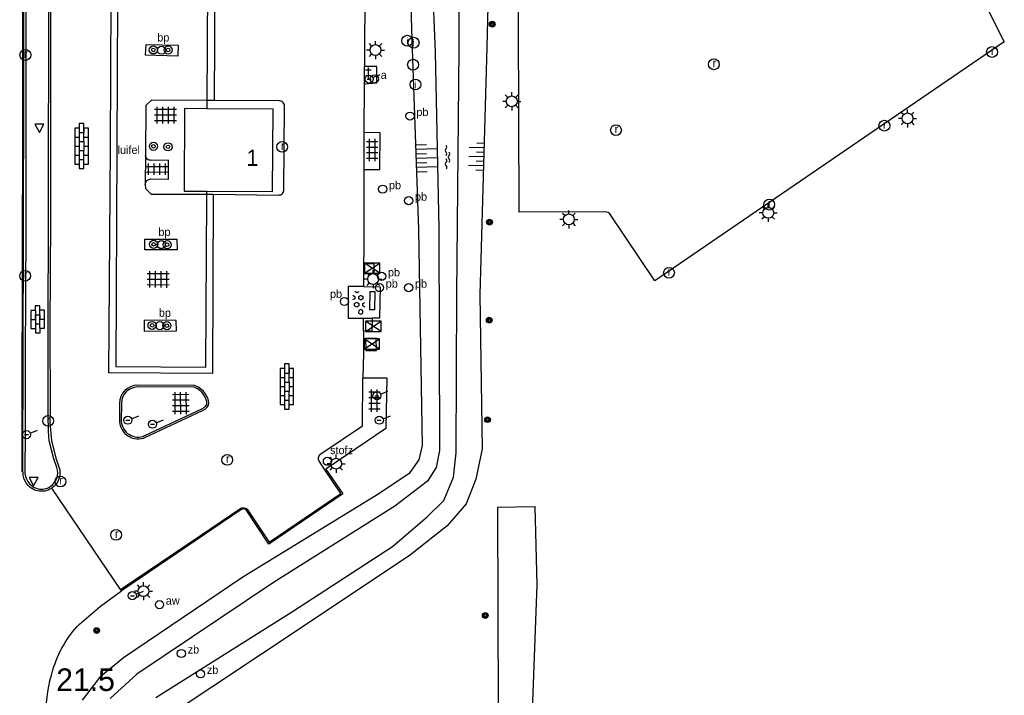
# Model space of a CAD drawing. Header units: metres. Extents: x 121538 to 126242, y 445257 to 454505.
# Tile 76 of 83: x 121740 to 121849, y 454009 to 454084. Entities that reach past the tile are written whole.
import ezdxf
from ezdxf.enums import TextEntityAlignment as Align

# ---------------------------------------------------------------- set-up
doc = ezdxf.new("R2010")
doc.units = ezdxf.units.M
for name, color, linetype in [('B01_T', 8, 'Continuous'), ('B11_T', 8, 'Continuous'), ('SYMBD01', 8, 'Continuous'), ('SYMBD02', 8, 'Continuous'), ('SYMBD03', 8, 'Continuous'), ('SYMBD04', 8, 'Continuous'), ('SYMBD05', 8, 'Continuous'), ('TEK-D19', 8, 'Continuous'), ('TER-T09', 8, 'Continuous'), ('TOPOT14', 8, 'Continuous'), ('TOPOT20', 8, 'Continuous'), ('TOPOT21', 8, 'Continuous'), ('TOPOT22', 8, 'Continuous'), ('TOPOT23', 8, 'Continuous'), ('TOPOT24', 8, 'Continuous'), ('TOPOT26', 8, 'Continuous'), ('TOPOT28', 8, 'Continuous'), ('TOPOT30', 8, 'Continuous'), ('TOPOT31', 8, 'Continuous'), ('TOPOT57', 8, 'Continuous'), ('WAT-T00', 8, 'Continuous'), ('WEG-T01', 8, 'Continuous'), ('WEG-T20', 8, 'Continuous'), ('WEG-T22', 8, 'Continuous'), ('Z02', 8, 'Continuous')]:
    doc.layers.add(name, color=color, linetype=linetype)
doc.styles.add('ISO', font='provutr.shx')
doc.styles.add('rtw_iso', font='iso-rtw.shx')

# ---------------------------------------------------------------- blocks, each defined once
blk = doc.blocks.new('tegels-l')
for p, q in [((-0.625, -1.220587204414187), (-0.625, 1.220587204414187)), ((0, -1.220587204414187), (0, 1.220587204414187)), ((0.625, -1.220587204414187), (0.6250000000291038, 1.220587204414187)), ((0.9183075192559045, 0.9477203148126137), (-0.9158282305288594, 0.947720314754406)), ((0.9183075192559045, 0.3227203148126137), (-0.9158282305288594, 0.3227203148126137)), ((0.9183075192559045, -0.3022796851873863), (-0.9158282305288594, -0.3022796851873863)), ((0.9183075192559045, -0.9272796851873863), (-0.9158282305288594, -0.927279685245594))]:
    blk.add_line(p, q)
blk = doc.blocks.new('tegels-m')
for p, q in [((-0.3125, -1.230807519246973), (-0.3125, 1.25)), ((0.3125, -1.230807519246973), (0.3125, 1.25)), ((0.625, 0.9375), (-0.625, 0.9375)), ((0.625, 0.3125), (-0.625, 0.3125)), ((0.625, -0.3125), (-0.625, -0.3125)), ((0.625, -0.9375), (-0.625, -0.9375))]:
    blk.add_line(p, q)
blk = doc.blocks.new('water-m')
at = {"linetype": 'Continuous'}
for centre, start, end in [((-0.3222339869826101, 1.122434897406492), 309.7446390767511, 50.25536092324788), ((-0.01040913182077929, 0.7474348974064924), 129.7446390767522, 230.255360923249), ((-0.3222339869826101, 0.3724348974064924), 309.7446390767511, 50.25536092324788), ((0.3153431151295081, 0.005530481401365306), 129.7446390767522, 230.255360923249), ((0.003518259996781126, 0.3805304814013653), 309.7446390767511, 50.25536092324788), ((-0.01040913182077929, -0.7430899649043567), 129.7446390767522, 230.255360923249), ((-0.3222339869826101, -0.3680899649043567), 309.7446390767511, 50.25536092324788), ((-0.3222339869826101, -1.118089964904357), 309.7446390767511, 50.25536092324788), ((0.003518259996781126, -0.3694695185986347), 309.7446390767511, 50.25536092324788)]:
    blk.add_arc(centre, 0.2438543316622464, start, end, dxfattribs=at)
blk = doc.blocks.new('talud')
for p, q in [((6.661338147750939e-16, 0.75), (0.5000000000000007, 0.7499999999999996)), ((4.440892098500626e-16, 0.5), (1, 0.4999999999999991)), ((2.220446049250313e-16, 0.25), (0.5000000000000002, 0.2499999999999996)), ((0, 0), (1, -8.881784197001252e-16)), ((-2.220446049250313e-16, -0.25), (0.4999999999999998, -0.2500000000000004)), ((-4.440892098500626e-16, -0.5), (0.9999999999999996, -0.5000000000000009)), ((-6.661338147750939e-16, -0.75), (0.4999999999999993, -0.7500000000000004))]:
    blk.add_line(p, q)
blk = doc.blocks.new('beton-m')
for p, q in [((-0.2273319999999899, 1.443749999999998), (-0.4546632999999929, 1.312500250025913)), ((-0.4546632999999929, 1.312500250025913), (-0.4546632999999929, 1.049999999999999)), ((0, 1.3125), (-0.2273319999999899, 1.443749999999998)), ((0, 1.049999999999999), (0, 1.3125)), ((-0.681995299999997, 0.65625), (-0.4546632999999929, 0.5249999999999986)), ((-0.4546632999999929, 0.2624999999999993), (-0.6819945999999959, 0.1312499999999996)), ((-0.4546632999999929, 1.049999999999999), (-0.2273319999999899, 0.9187499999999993)), ((-0.4546632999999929, 0.5249999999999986), (-0.4546632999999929, 0.2624999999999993)), ((-0.2273319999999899, 0.9187499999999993), (0, 1.049999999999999)), ((0, 0.5249999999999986), (0.227331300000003, 0.65625)), ((0, 0.2624999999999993), (0, 0.5249999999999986)), ((0.2273320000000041, 0.1312499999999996), (0, 0.2624999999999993)), ((0.227331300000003, 0.65625), (0.4546633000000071, 0.5249999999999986)), ((0.4546633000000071, 0.2624999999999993), (0.2273320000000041, 0.1312499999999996)), ((0.4546633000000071, 0.5249999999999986), (0.4546633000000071, 0.2624999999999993)), ((-0.4546632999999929, -0.2624999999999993), (-0.2273319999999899, -0.1312499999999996)), ((-0.4546632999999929, -0.5249999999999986), (-0.4546632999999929, -0.2624999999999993)), ((-0.2273319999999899, -0.65625), (-0.4546632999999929, -0.5249999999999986)), ((-0.2273319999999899, -0.1312499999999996), (0, -0.2624999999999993)), ((0, -0.5249999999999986), (-0.2273319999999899, -0.65625)), ((0, -0.2624999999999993), (0, -0.5249999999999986)), ((0, -1.050000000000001), (0.2273320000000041, -0.9187499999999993)), ((0.2273320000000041, -0.9187499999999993), (0.4546633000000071, -1.050000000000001)), ((0.4546633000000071, -0.2624999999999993), (0.681995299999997, -0.1312499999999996)), ((0.4546633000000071, -0.5249999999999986), (0.4546633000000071, -0.2624999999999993)), ((0.681995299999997, -0.65625), (0.4546633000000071, -0.5249999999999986))]:
    blk.add_line(p, q)
blk = doc.blocks.new('paal')
for radius in [0.4499999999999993, 0.2]:
    blk.add_circle((0, 0), radius)
blk = doc.blocks.new('lichtmast')
for p, q in [((-0.5998500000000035, 0), (-0.9997499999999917, 0)), ((-0.7069300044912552, 0.7069300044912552), (-0.4241580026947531, 0.4241580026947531)), ((0, 0.5998500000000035), (0, 0.9997499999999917)), ((0.4241580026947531, 0.4241580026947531), (0.7069300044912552, 0.7069300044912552)), ((0.5998500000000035, 0), (0.9997499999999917, 0)), ((-0.4241580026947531, -0.4241580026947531), (-0.7069300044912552, -0.7069300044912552)), ((0, -0.5998500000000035), (0, -0.9997499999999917)), ((0.4241580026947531, -0.4241580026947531), (0.7069300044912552, -0.7069300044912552))]:
    blk.add_line(p, q)
blk.add_circle((0, 0), 0.5998499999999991)
blk = doc.blocks.new('peilbuis')
blk.add_circle((0, 0), 0.45)
at = {"style": 'ISO'}
blk.add_attdef('PEILBUIS', (0.700000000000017, 0), '', height=0.9, dxfattribs=at)
blk = doc.blocks.new('kilometerpaal')
for p, q in [((-0.4419417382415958, 0.4419417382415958), (0.4419417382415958, -0.4419417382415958)), ((-0.4419417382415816, -0.4419417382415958), (-0.4419417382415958, 0.4419417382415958)), ((0.4419417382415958, 0.4419417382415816), (-0.4419417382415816, -0.4419417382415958)), ((0.4419417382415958, -0.4419417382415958), (0.4419417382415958, 0.4419417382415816))]:
    blk.add_line(p, q)
at = {"style": 'rtw_iso'}
blk.add_attdef('KILOMETERPAAL', (0.5914120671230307, 0.8682056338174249), '', height=2.5, dxfattribs=at)
blk = doc.blocks.new('schk')
for p, q in [((-0.8614258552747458, -0.5569929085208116), (0.8614258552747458, 0.5569929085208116)), ((0.8614258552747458, 0.5569929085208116), (-0.8614258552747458, 0.5569929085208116)), ((-0.8614258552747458, 0.5569929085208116), (-0.8614258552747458, -0.5569929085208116)), ((0.8614258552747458, -0.5569929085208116), (-0.8614258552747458, 0.5569929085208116)), ((0.8614258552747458, -0.5569929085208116), (0.8614258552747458, 0.5569929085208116)), ((-0.8614258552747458, -0.5569929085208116), (0.8614258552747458, -0.5569929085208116))]:
    blk.add_line(p, q)
blk = doc.blocks.new('BOOM')
for radius in [0.315, 0.225, 0.135]:
    blk.add_circle((0, 0), radius)
blk = doc.blocks.new('brandstofpomp')
blk.add_circle((0, 0), 0.45)
at = {"style": 'ISO'}
blk.add_attdef('BRANDSTOFPOMT', (0.6999999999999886, 0), '', height=0.9, dxfattribs=at)
blk = doc.blocks.new('afsl-water')
blk.add_circle((0, 0), 0.45)
at = {"style": 'ISO'}
blk.add_attdef('AFSL-WATER', (0.6999999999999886, 0), '', height=0.9, dxfattribs=at)
blk = doc.blocks.new('afsluiter')
blk.add_circle((0, 0), 0.45)
at = {"style": 'ISO'}
blk.add_attdef('AFSLUITER', (0.6999999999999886, 0), '', height=0.9, dxfattribs=at)
blk = doc.blocks.new('verkeersbord')
for p, q in [((0.5024674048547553, 0.3224406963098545), (-0.5036675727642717, 0.3224406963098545)), ((-0.5036675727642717, 0.3224406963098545), (-0.0006000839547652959, -0.5998496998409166)), ((-0.0006000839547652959, -0.5998496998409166), (0.5024674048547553, 0.3224406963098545))]:
    blk.add_line(p, q)
blk = doc.blocks.new('zinkerbord')
blk.add_circle((0, 0), 0.45)
at = {"style": 'ISO'}
blk.add_attdef('ZINKERBORD', (0.6999999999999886, 0), '', height=0.9, dxfattribs=at)
blk = doc.blocks.new('inspectieput')
blk.add_circle((0, 0), 0.5998500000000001)
at = {"style": 'ISO'}
blk.add_text('i', height=0.7998000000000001, dxfattribs=at).set_placement((0, 0), align=Align.MIDDLE)
blk = doc.blocks.new('kolk')
blk.add_circle((0, 0), 0.5998500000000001)
at = {"style": 'ISO'}
blk.add_text('r', height=0.9331, dxfattribs=at).set_placement((0.06345707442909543, -0.3309814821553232), align=Align.CENTER)
blk = doc.blocks.new('aanduidingsbord')
for p, q in [((-0.8105710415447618, -0.3330878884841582), (0, 0)), ((-1.446056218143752, -0.5041281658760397), (-1.007540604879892, -0.5041281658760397))]:
    blk.add_line(p, q)
blk.add_circle((-1.226798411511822, -0.5041281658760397), 0.45)
blk = doc.blocks.new('stofzuiger')
blk.add_circle((0, 0), 0.45)
at = {"style": 'ISO'}
blk.add_attdef('STOFZUIGER', (0.700000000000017, 0), '', height=0.9, dxfattribs=at)
blk = doc.blocks.new('klinkers-l')
at = {"linetype": 'Continuous'}
for p, q in [((0.2499999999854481, 1.499999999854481), (-0.2500000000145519, 1.499999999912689)), ((-0.2500000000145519, 1.499999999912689), (-0.2500000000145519, 0.5000000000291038)), ((0.2499999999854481, 0.4999999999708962), (0.2499999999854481, 1.499999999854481)), ((-0.2500000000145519, 0.9999999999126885), (-0.7500000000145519, 0.9999999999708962)), ((-0.7500000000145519, 0.9999999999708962), (-0.7500000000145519, 2.91038304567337e-11)), ((-0.2499999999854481, -2.91038304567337e-11), (-0.7500000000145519, 2.91038304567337e-11)), ((-0.7500000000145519, 2.91038304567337e-11), (-0.7500000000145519, -1.000000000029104)), ((0.2499999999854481, 0.4999999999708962), (-0.2500000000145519, 0.4999999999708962)), ((-0.2500000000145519, 0.4999999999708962), (-0.2499999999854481, -0.4999999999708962)), ((0.7500000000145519, 0.9999999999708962), (0.2499999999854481, 0.9999999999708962)), ((0.2500000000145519, -0.4999999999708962), (0.2499999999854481, 0.4999999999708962)), ((0.7499999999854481, -2.91038304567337e-11), (0.7500000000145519, 0.9999999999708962)), ((-0.7500000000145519, -1.000000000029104), (-0.2499999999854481, -1.000000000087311)), ((-0.2499999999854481, -0.5000000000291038), (-0.2499999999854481, -2.91038304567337e-11)), ((0.2500000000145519, -0.5000000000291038), (-0.2499999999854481, -0.5000000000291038)), ((-0.2499999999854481, -0.5000000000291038), (-0.2500000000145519, -1.499999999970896)), ((0.7499999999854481, -2.91038304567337e-11), (0.2499999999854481, -2.91038304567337e-11)), ((0.2499999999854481, -2.91038304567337e-11), (0.2500000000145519, -0.5000000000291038)), ((0.2499999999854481, -1.499999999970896), (0.2500000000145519, -0.5000000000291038)), ((0.2500000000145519, -1.000000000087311), (0.7499999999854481, -1.000000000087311)), ((0.7499999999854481, -1.000000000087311), (0.7499999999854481, -2.91038304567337e-11)), ((-0.2500000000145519, -1.499999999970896), (0.2499999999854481, -1.499999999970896))]:
    blk.add_line(p, q, dxfattribs=at)
blk = doc.blocks.new('klinkers-xl')
at = {"linetype": 'Continuous'}
for p, q in [((0.2499999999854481, 2.499999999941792), (-0.2500000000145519, 2.499999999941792)), ((-0.2500000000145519, 2.499999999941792), (-0.2499999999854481, 1.500000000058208)), ((0.2499999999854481, 1.500000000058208), (0.2499999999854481, 2.499999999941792)), ((-0.2500000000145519, 2), (-0.7499999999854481, 2)), ((-0.7499999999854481, 2), (-0.7500000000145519, 1.000000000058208)), ((-0.2499999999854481, 1.500000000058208), (0.2499999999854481, 1.500000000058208)), ((-0.2499999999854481, 1.500000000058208), (-0.2499999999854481, 0.5000000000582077)), ((0.7500000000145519, 2), (0.2499999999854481, 2.000000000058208)), ((0.2499999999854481, 2.000000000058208), (0.2499999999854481, 1.500000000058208)), ((0.2500000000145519, 0.5000000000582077), (0.2499999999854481, 1.500000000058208)), ((0.7499999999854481, 1), (0.7500000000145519, 2)), ((-0.7500000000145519, 1.000000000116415), (-0.7499999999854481, 1.164153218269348e-10)), ((-0.7500000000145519, 1.000000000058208), (-0.2499999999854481, 1.000000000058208)), ((-0.7499999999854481, 1.164153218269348e-10), (-0.2500000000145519, 1.164153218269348e-10)), ((-0.7499999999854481, 1.164153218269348e-10), (-0.7499999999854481, -0.9999999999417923)), ((-0.2499999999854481, 0.5000000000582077), (0.2500000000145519, 0.5000000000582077)), ((-0.2499999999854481, 0.5), (-0.2500000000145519, -0.4999999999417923)), ((0.2500000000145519, 1.000000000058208), (0.7499999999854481, 1)), ((0.2500000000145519, 0.5000000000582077), (0.2500000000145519, 1.164153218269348e-10)), ((0.2500000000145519, 1.164153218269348e-10), (0.7500000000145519, 5.820766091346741e-11)), ((0.2499999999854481, 1.164153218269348e-10), (0.2499999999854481, -0.4999999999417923)), ((0.7500000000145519, 5.820766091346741e-11), (0.7499999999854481, 1.000000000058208)), ((0.7500000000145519, -1), (0.7500000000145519, 5.820766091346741e-11)), ((-0.7499999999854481, -0.9999999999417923), (-0.7500000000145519, -1.999999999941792)), ((-0.7499999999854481, -0.9999999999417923), (-0.2499999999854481, -0.9999999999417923)), ((-0.2500000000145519, -0.4999999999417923), (0.2499999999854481, -0.4999999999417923)), ((-0.2500000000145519, -0.5), (-0.2499999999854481, -1.499999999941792)), ((0.2500000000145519, -1.499999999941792), (0.2499999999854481, -0.5)), ((0.2499999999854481, -0.9999999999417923), (0.7500000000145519, -1)), ((0.7500000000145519, -1.999999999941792), (0.7500000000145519, -1)), ((-0.7500000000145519, -1.999999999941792), (-0.2499999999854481, -1.999999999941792)), ((-0.2499999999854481, -1.499999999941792), (0.2500000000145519, -1.499999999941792)), ((-0.2499999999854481, -1.499999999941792), (-0.2499999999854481, -2.499999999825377)), ((0.2500000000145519, -2.499999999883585), (0.2500000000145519, -1.5)), ((0.2500000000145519, -1.999999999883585), (0.7500000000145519, -1.999999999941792)), ((-0.2499999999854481, -2.499999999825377), (0.2500000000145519, -2.499999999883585))]:
    blk.add_line(p, q, dxfattribs=at)
blk = doc.blocks.new('tegels-s')
for p, q in [((0.3125, 0.3125), (-0.3125, 0.3125)), ((0, -0.625), (0, 0.625)), ((0.3125, -0.3125), (-0.3125, -0.3125))]:
    blk.add_line(p, q)

msp = doc.modelspace()

# ---------------------------------------------------------------- linework, layer by layer
at = {"layer": 'B01_T'}
for points in [[(121760.714, 454074.437), (121758.21, 454074.45), (121758.16, 454065.31), (121760.668, 454065.297)], [(121760.668, 454065.297), (121767.98, 454065.26), (121768.04, 454074.4)], [(121768.04, 454074.4), (121760.714, 454074.437)]]:
    msp.add_lwpolyline(points, dxfattribs=at)
at = {"layer": 'B11_T'}
for points in [[(121760.717, 454075.103), (121760.816, 454094.473), (121750.819, 454094.544), (121750.573, 454045.859), (121760.57, 454045.788), (121760.665, 454064.64)], [(121760.714, 454074.437), (121760.717, 454075.103)], [(121760.665, 454064.64), (121760.668, 454065.297)]]:
    msp.add_lwpolyline(points, dxfattribs=at)
at = {"layer": 'TER-T09'}
msp.add_lwpolyline([(121792.742, 454130.738), (121781.606, 454124.378, 0.559912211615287), (121781.434, 454121.308), (121787.411, 454116.389), (121789.292, 454113.706), (121791.411, 454100.35), (121791.983, 454091.924), (121791.754, 454081.267), (121790.963, 454053.827), (121791.212, 454036.739), (121790.51, 454033.353), (121789.441, 454030.63), (121787.329, 454028.191), (121783.275, 454024.965), (121772.367, 454017.681), (121755.612, 454006.552)], format="xyb", dxfattribs=at)
msp.add_lwpolyline([(121746.8775712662, 454008.8446910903), (121748.9745712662, 454011.5556910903), (121751.4385712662, 454013.5636910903), (121764.6885712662, 454022.5406910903), (121779.7585712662, 454031.7766910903), (121783.2515712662, 454034.1026910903), (121784.2365712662, 454035.4866910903), (121784.6065712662, 454037.0836910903), (121784.1785712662, 454061.0436910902), (121783.4605712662, 454082.1206910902), (121783.1025712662, 454094.5276910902)], dxfattribs=at)
at = {"layer": 'WAT-T00'}
for points in [[(121755.0305712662, 454009.1546910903), (121770.1655712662, 454018.6646910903), (121781.2585712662, 454025.9016910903), (121785.1285712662, 454029.1906910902), (121786.9685712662, 454030.9976910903), (121788.0445712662, 454033.5646910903), (121788.3275712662, 454036.2686910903), (121788.3945712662, 454053.8666910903), (121788.6665712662, 454081.1166910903), (121788.6545712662, 454098.3936910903)], [(121785.4525712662, 454094.4416910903), (121786.0035712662, 454080.7116910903), (121786.4115712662, 454061.1076910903), (121786.4785712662, 454036.5426910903), (121786.1015712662, 454034.6566910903), (121785.1545712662, 454033.1546910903), (121781.5455712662, 454030.3606910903), (121768.0715712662, 454021.8816910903), (121752.9105712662, 454011.7176910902), (121749.9635712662, 454009.0356910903)]]:
    msp.add_lwpolyline(points, dxfattribs=at)
at = {"layer": 'WEG-T01'}
for points in [[(121741.3272535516, 454129.9443049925, -0.182100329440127), (121743.133, 454130.229, -0.1850491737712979), (121744.138, 454129.464), (121744.389, 454129.023, -0.1223084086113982), (121745.606, 454123.274), (121745.575, 454122.561), (121745.3054295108, 454120.9772674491), (121744.931, 454119.415), (121743.925, 454116.33), (121743.7419718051, 454115.6506337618), (121743.4991249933, 454114.1277018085), (121743.358, 454112.592), (121743.355, 454088.041), (121743.333, 454062.109), (121743.2666614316, 454050.1853636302)], [(121761.37, 454064.971), (121768.638, 454064.864, 0.4403630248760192), (121769.237, 454065.488), (121769.282, 454074.7, 0.4518209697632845), (121768.69, 454075.331), (121761.507, 454075.336)], [(121753.86, 454066.055, -0.3863495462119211), (121754.461, 454066.662), (121756.433, 454066.627), (121756.443, 454068.724), (121754.5, 454068.714, -0.4259388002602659), (121753.8944394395, 454069.2558999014)], [(121743.267, 454050.159), (121743.288, 454041.025), (121743.267, 454039.616), (121743.449, 454037.645), (121743.929, 454035.692), (121744.278, 454034.742, -0.3385296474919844), (121743.4745949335, 454032.3503527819)], [(121751.1171828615, 454021.129676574), (121759.993, 454027.106), (121764.351, 454030.071, -0.4172702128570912), (121765.245, 454029.931), (121767.61, 454026.355), (121775.56, 454031.767), (121773.779, 454034.397), (121773.162, 454035.327, -0.4339380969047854), (121773.335, 454036.15), (121777.955, 454039.288), (121777.977, 454044.598)], [(121743.4745949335, 454032.3503527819, -0.00355555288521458), (121743.45, 454032.3339999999, -0.4149288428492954), (121740.639, 454032.952, -0.1579805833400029), (121740.303, 454034.068), (121740.288, 454034.229)], [(121742.799031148, 453972.6278073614, 0.02163475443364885), (121742.8791779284, 453979.3206896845), (121742.9477668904, 453983.077533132), (121742.9036613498, 453992.4261362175), (121742.8525545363, 454007.305053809, -0.07694896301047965), (121743.617207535, 454012.2121556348, -0.1224322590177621), (121746.5505652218, 454017.2832182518), (121748.8726126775, 454019.2743999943), (121751.213, 454020.989)]]:
    msp.add_lwpolyline(points, format="xyb", dxfattribs=at)
for points in [[(121740.288, 454034.229), (121740.2745628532, 454035.2470836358), (121740.31, 454046.774), (121740.354, 454061.099), (121740.384, 454076.58), (121740.367, 454094.997), (121740.341, 454112.065), (121740.32, 454128.214), (121740.341, 454128.536)], [(121848.59, 454095.552), (121845.728, 454096.339), (121841.931, 454096.082), (121849.129, 454081.864), (121810.361, 454055.337), (121805.381, 454062.779), (121805.198, 454062.936), (121804.945, 454063.008), (121795.312, 454062.956), (121795.204, 454094.571), (121801.231, 454094.638), (121801.287, 454105.723), (121797.842, 454112.578)], [(121769.944, 454109.9), (121775.117, 454104.775), (121775.8760305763, 454103.9629324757), (121776.5536435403, 454103.0817845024), (121777.0085253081, 454102.2521469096), (121777.4008340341, 454101.3911534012), (121777.7395792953, 454100.6124267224), (121778.0160634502, 454099.8094820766), (121778.1849333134, 454098.8195603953), (121778.258, 454097.818), (121778.154, 454079.135)], [(121761.37, 454064.971), (121761.317, 454045.063), (121749.812, 454045.161), (121749.985, 454070.127), (121750.117, 454095.027), (121761.602, 454094.953), (121761.507, 454075.336)], [(121778.152, 454077.205), (121778.154, 454079.135)], [(121778.152, 454077.205), (121779.5521164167, 454077.3257600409), (121779.554, 454079.134), (121778.154, 454079.135)], [(121778.147, 454071.803), (121778.152, 454077.205)], [(121761.507, 454075.336), (121760.7193434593, 454075.3440419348), (121754.553, 454075.407), (121753.917, 454074.787), (121753.8944394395, 454069.2558999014)], [(121778.125, 454067.711), (121778.147, 454071.803)], [(121778.125, 454067.711), (121779.882, 454067.69), (121779.915, 454071.762), (121778.147, 454071.803)], [(121753.8944394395, 454069.2558999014), (121753.86, 454066.055)], [(121778.11, 454057.206), (121778.126, 454058.776), (121778.125, 454067.711)], [(121753.86, 454066.055), (121753.879, 454065.609), (121754.513, 454064.957), (121760.6669223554, 454064.9695645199), (121761.37, 454064.971)], [(121778.107, 454056.155), (121779.232, 454056.159), (121779.246, 454057.24), (121778.11, 454057.206)], [(121778.107, 454056.155), (121778.11, 454057.206)], [(121778.108, 454054.715), (121778.107, 454056.155)], [(121778.108, 454054.715), (121776.375, 454054.727), (121776.346, 454051.224), (121778.051, 454051.208)], [(121778.108, 454054.715), (121779.897, 454054.695), (121779.841, 454051.198), (121779.006, 454051.211)], [(121779.006, 454051.211), (121778.968, 454049.784), (121778.045, 454049.794)], [(121778.045, 454049.794), (121778.051, 454051.208)], [(121778.051, 454051.208), (121779.006, 454051.211)], [(121778.045, 454049.794), (121778.051, 454047.337), (121777.977, 454044.598)], [(121777.977, 454044.598), (121780.643, 454044.597), (121780.547, 454038.981), (121773.8945860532, 454034.4752870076)], [(121751.1171828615, 454021.129676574), (121743.4745949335, 454032.3503527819)], [(121793.018, 454007.751), (121792.9568951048, 454030.2368376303), (121797.0784450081, 454030.3367271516), (121797.289, 454021.649), (121796.772, 454007.656)], [(121751.213, 454020.989), (121751.1171828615, 454021.129676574)]]:
    msp.add_lwpolyline(points, dxfattribs=at)
for points in [[(121753.936, 454081.566), (121757.498, 454081.483), (121757.47, 454080.284), (121753.873, 454080.388)], [(121753.803, 454059.977), (121757.36, 454059.967), (121757.382, 454058.788), (121753.789, 454058.79)], [(121779.357, 454054.1420000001), (121778.748, 454054.141), (121778.724, 454052.176), (121779.333, 454052.177)], [(121753.738, 454050.983), (121753.732, 454049.782), (121757.328, 454049.797), (121757.278, 454050.964)], [(121779.463, 454048.99), (121778.292, 454048.976), (121778.31, 454047.631), (121779.481, 454047.645)]]:
    msp.add_lwpolyline(points, close=True, dxfattribs=at)
msp.add_lwpolyline([(121752.997, 454043.7820000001, 0.4106917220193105), (121751.003, 454041.758), (121750.99, 454039.758, 0.5207827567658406), (121753.888, 454038.001), (121760.205, 454040.974), (121760.495179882, 454041.128943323), (121760.7353912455, 454041.3536882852), (121760.8568066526, 454041.570031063), (121760.896, 454041.815), (121760.8734397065, 454042.0274586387), (121760.8140050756, 454042.2326784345), (121760.6711079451, 454042.5494340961), (121760.495, 454042.849), (121760.2679881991, 454043.1362450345), (121759.9963818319, 454043.3817527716), (121759.670655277, 454043.5917470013), (121759.316, 454043.748)], format="xyb", close=True, dxfattribs=at)
at = {"layer": 'WEG-T20'}
msp.add_lwpolyline([(121740.341, 454128.536), (121740.201, 454128.513), (121740.211, 454125.037), (121740.201, 454109.841), (121740.226, 454091.729), (121740.254, 454072.882), (121740.188, 454056.947), (121740.181, 454042.336), (121740.169, 454034.192), (121740.288, 454034.229)], dxfattribs=at)
at = {"layer": 'WEG-T22'}
for points in [[(121740.6069997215, 454094.997365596), (121740.6240002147, 454076.5798782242), (121740.5939992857, 454061.0983988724), (121740.5499988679, 454046.7732628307), (121740.519, 454038.672), (121740.485, 454034.061, 0.1018985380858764), (121740.8362892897, 454033.0886635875, 0.4159688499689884), (121743.318543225, 454032.5347962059, 0.3416144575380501), (121744.0527208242, 454034.6592395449), (121743.6991202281, 454035.6217626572), (121743.2116628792, 454037.6051047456), (121743.121, 454038.646), (121743.083, 454040.526), (121743.095, 454043.1850000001), (121743.0666795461, 454050.1864762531), (121743.1330154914, 454062.1096411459), (121743.1550150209, 454088.0410244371)], [(121773.8945860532, 454034.4752870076), (121775.7536790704, 454031.7299671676), (121767.5716046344, 454026.1599814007), (121765.1294687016, 454029.852614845, 0.4123866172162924), (121764.4429292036, 454029.9659380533), (121751.213, 454020.989)]]:
    msp.add_lwpolyline(points, format="xyb", dxfattribs=at)
msp.add_lwpolyline([(121752.9978597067, 454043.5819924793, 0.4105211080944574), (121751.2030010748, 454041.757515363), (121751.190043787, 454039.7640864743, 0.5191810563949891), (121753.8051194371, 454038.1830362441), (121760.1152579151, 454041.152806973), (121760.3777584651, 454041.2929707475), (121760.5761365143, 454041.4785759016), (121760.6649499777, 454041.6368272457), (121760.6764222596, 454041.9887819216), (121760.6258532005, 454042.1633900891), (121760.4932323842, 454042.457366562), (121760.3295576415, 454042.7357831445), (121760.1214555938, 454042.9991010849), (121759.8743379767, 454043.2224731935), (121759.5755625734, 454043.4150921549), (121759.2733810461, 454043.5482264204)], format="xyb", close=True, dxfattribs=at)

# ---------------------------------------------------------------- block references
at = {"layer": 'SYMBD01', "rotation": 179.2892036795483}
msp.add_blockref('beton-m', (121777.5352498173, 454053.0981270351), dxfattribs=at)
at = {"layer": 'SYMBD02'}
for p in [(121746.7908761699, 454070.2945941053), (121769.5544332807, 454043.6307239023)]:
    msp.add_blockref('klinkers-xl', p, dxfattribs=at)
at = {"layer": 'SYMBD02', "rotation": 180.4795066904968}
msp.add_blockref('klinkers-l', (121741.9194934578, 454051.0835536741), dxfattribs=at)
at = {"layer": 'SYMBD03'}
for name, p, rotation in [('tegels-s', (121778.6109354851, 454078.3915129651), 0.4940724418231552), ('tegels-l', (121756.0876469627, 454073.7239419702), 89.76993969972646), ('tegels-m', (121755.1527930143, 454067.7307521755), 269.7267747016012), ('tegels-l', (121755.284010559, 454055.5140495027), 89.76993969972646), ('tegels-l', (121757.7944308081, 454041.7898946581), 0.7000925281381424)]:
    msp.add_blockref(name, p, dxfattribs=dict(at, rotation=rotation))
for p in [(121779.0231687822, 454069.8436076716), (121779.2660603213, 454042.0543664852)]:
    msp.add_blockref('tegels-m', p, dxfattribs=at)
at = {"layer": 'SYMBD04', "yscale": 2}
for p, xscale, zscale, rotation in [((121783.9094875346, 454068.9426852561), 2.338443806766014, 2.338443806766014, 1.951058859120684), ((121791.4030651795, 454069.0929779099), 1.669906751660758, 1.669906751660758, 178.3488187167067)]:
    msp.add_blockref('talud', p, dxfattribs=dict(at, xscale=xscale, zscale=zscale, rotation=rotation))
at = {"layer": 'SYMBD05', "rotation": 0.1936626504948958}
msp.add_blockref('water-m', (121787.3817690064, 454069.0639666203), dxfattribs=at)
at = {"layer": 'TOPOT14'}
for p in [(121779.013, 454056.758), (121779.155, 454050.308), (121778.983, 454048.346)]:
    msp.add_blockref('schk', p, dxfattribs=at)
at = {"layer": 'TOPOT20'}
for p in [(121779.904, 454078.228), (121780.772, 454043.1105), (121753.1455, 454040.4), (121781.036, 454040.3965), (121755.881, 454039.955), (121741.901, 454038.802), (121753.65, 454020.937)]:
    msp.add_blockref('aanduidingsbord', p, dxfattribs=at)
at = {"layer": 'TOPOT21'}
for p in [(121779.38, 454080.95), (121794.493, 454075.259), (121838.396, 454073.368), (121822.952, 454062.889), (121800.833, 454062.168), (121779.121, 454055.551), (121775.023, 454035.077), (121753.65, 454020.937)]:
    msp.add_blockref('lichtmast', p, dxfattribs=at)
at = {"layer": 'TOPOT22'}
for p in [(121754.743, 454080.959), (121756.385, 454080.951), (121754.76, 454070.272), (121756.38, 454070.217), (121754.779, 454059.399), (121756.275, 454059.363), (121754.607, 454050.406), (121756.255, 454050.378)]:
    msp.add_blockref('paal', p, dxfattribs=at)
at = {"layer": 'TOPOT23'}
for p in [(121740.554, 454080.403), (121847.772, 454080.73), (121816.918, 454079.371), (121835.825, 454072.561), (121806.062, 454072.064), (121769.037, 454070.209), (121823.058, 454063.807), (121811.942, 454056.246), (121740.526, 454055.909), (121743.084, 454039.823), (121762.939, 454035.501), (121744.437, 454033.097), (121750.623, 454027.179)]:
    msp.add_blockref('kolk', p, dxfattribs=at)
at = {"layer": 'TOPOT24'}
ref = msp.add_blockref('brandstofpomp', (121755.6507446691, 454080.925277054), dxfattribs=at)
ref.add_attrib('BRANDSTOFPOMT', 'bp', (121755.1858572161, 454081.8941185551), dxfattribs={"height": 0.9, "style": 'ISO'})
ref = msp.add_blockref('afsluiter', (121779.2632172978, 454077.7373090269), dxfattribs=at)
ref.add_attrib('AFSLUITER', 'a', (121779.9632172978, 454077.7373090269), dxfattribs={"height": 0.9, "style": 'ISO'})
ref = msp.add_blockref('peilbuis', (121783.221, 454073.622), dxfattribs=at)
ref.add_attrib('PEILBUIS', 'pb', (121783.921, 454073.622), dxfattribs={"height": 0.9, "style": 'ISO'})
ref = msp.add_blockref('peilbuis', (121780.183, 454065.518), dxfattribs=at)
ref.add_attrib('PEILBUIS', 'pb', (121780.883, 454065.518), dxfattribs={"height": 0.9, "style": 'ISO'})
ref = msp.add_blockref('peilbuis', (121783.069, 454064.24), dxfattribs=at)
ref.add_attrib('PEILBUIS', 'pb', (121783.769, 454064.24), dxfattribs={"height": 0.9, "style": 'ISO'})
ref = msp.add_blockref('brandstofpomp', (121755.6275254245, 454059.3709079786), dxfattribs=at)
ref.add_attrib('BRANDSTOFPOMT', 'bp', (121755.3091891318, 454060.3263883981), dxfattribs={"height": 0.9, "style": 'ISO'})
ref = msp.add_blockref('peilbuis', (121780.071, 454055.847), dxfattribs=at)
ref.add_attrib('PEILBUIS', 'pb', (121780.771, 454055.847), dxfattribs={"height": 0.9, "style": 'ISO'})
ref = msp.add_blockref('peilbuis', (121779.824, 454054.603), dxfattribs=at)
ref.add_attrib('PEILBUIS', 'pb', (121780.524, 454054.603), dxfattribs={"height": 0.9, "style": 'ISO'})
ref = msp.add_blockref('peilbuis', (121783.067, 454054.595), dxfattribs=at)
ref.add_attrib('PEILBUIS', 'pb', (121783.767, 454054.595), dxfattribs={"height": 0.9, "style": 'ISO'})
ref = msp.add_blockref('peilbuis', (121775.946, 454053.061), dxfattribs=at)
ref.add_attrib('PEILBUIS', 'pb', (121774.3434127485, 454053.4569690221), dxfattribs={"height": 0.9, "style": 'ISO'})
ref = msp.add_blockref('brandstofpomp', (121755.4758036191, 454050.3838142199), dxfattribs=at)
ref.add_attrib('BRANDSTOFPOMT', 'bp', (121755.3595180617, 454051.3636235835), dxfattribs={"height": 0.9, "style": 'ISO'})
ref = msp.add_blockref('afsl-water', (121755.4319376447, 454019.4429444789), dxfattribs=at)
ref.add_attrib('AFSL-WATER', 'aw', (121756.1319376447, 454019.4429444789), dxfattribs={"height": 0.9, "style": 'ISO'})
at = {"layer": 'TOPOT26'}
for p in [(121792.339, 454083.823), (121792.032, 454061.864), (121792.001, 454051.003), (121791.817, 454039.952), (121791.561, 454018.233), (121748.466, 454016.572)]:
    msp.add_blockref('BOOM', p, dxfattribs=at)
at = {"layer": 'TOPOT28'}
for p in [(121782.914, 454081.985), (121783.618, 454081.76), (121783.554, 454079.324), (121783.815, 454077.127)]:
    msp.add_blockref('inspectieput', p, dxfattribs=at)
at = {"layer": 'TOPOT30'}
for p in [(121742.115, 454072.418), (121741.471, 454033.234)]:
    msp.add_blockref('verkeersbord', p, dxfattribs=at)
ref = msp.add_blockref('kilometerpaal', (121743.6796383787, 454007.7801034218), dxfattribs=at)
ref.add_attrib('KILOMETERPAAL', '21.5', (121743.9795864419, 454009.8694695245), dxfattribs={"height": 2.5, "style": 'rtw_iso'})
at = {"layer": 'TOPOT31'}
ref = msp.add_blockref('zinkerbord', (121757.858, 454014.021), dxfattribs=at)
ref.add_attrib('ZINKERBORD', 'zb', (121758.558, 454014.021), dxfattribs={"height": 0.9, "style": 'ISO'})
ref = msp.add_blockref('zinkerbord', (121759.985, 454011.762), dxfattribs=at)
ref.add_attrib('ZINKERBORD', 'zb', (121760.685, 454011.762), dxfattribs={"height": 0.9, "style": 'ISO'})
at = {"layer": 'TOPOT57'}
ref = msp.add_blockref('stofzuiger', (121774.054, 454035.344), dxfattribs=at)
ref.add_attrib('STOFZUIGER', 'stofz', (121774.3489939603, 454036.1296267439), dxfattribs={"height": 0.9, "style": 'ISO'})

# ---------------------------------------------------------------- texts
at = {"layer": 'TEK-D19', "style": 'ISO'}
msp.add_text('luifel', height=0.9, dxfattribs=at).set_placement((121750.779732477, 454069.4244549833))
at = {"layer": 'Z02', "style": 'ISO'}
msp.add_text('1', height=1.8, dxfattribs=at).set_placement((121765.073, 454068.1))

doc.saveas('drawing.dxf')
